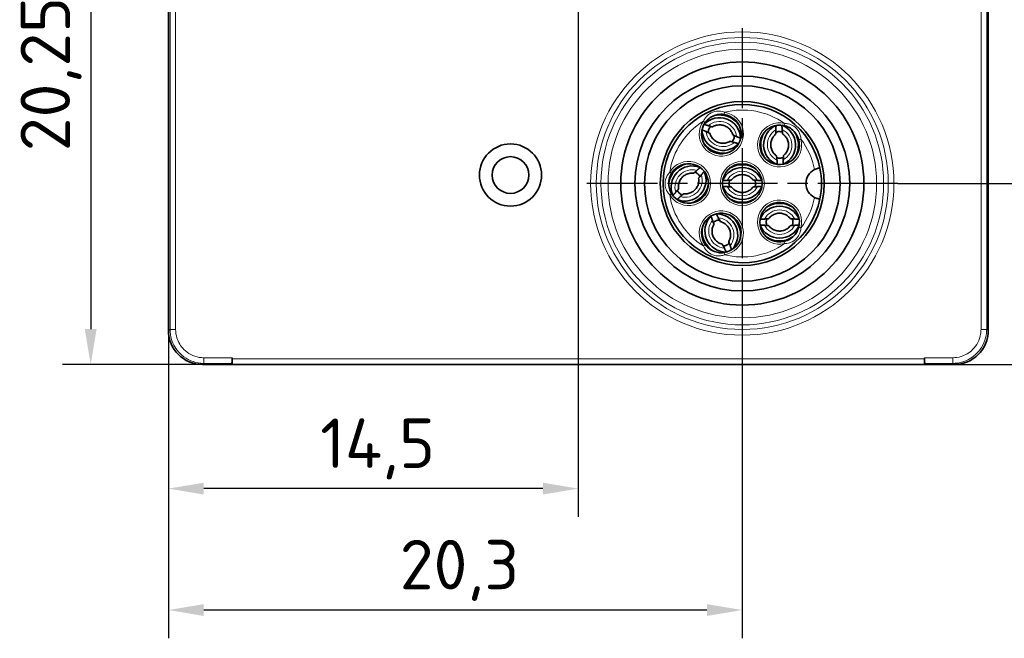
# Model space of a CAD drawing. Header units: millimetres. Extents: x 2 to 208, y 2 to 146.
# Tile 13 of 32: x 152 to 187, y 49 to 71. Entities that reach past the tile are written whole.
import ezdxf

# ---------------------------------------------------------------- set-up
doc = ezdxf.new("R2010")
doc.units = ezdxf.units.MM
doc.header["$LTSCALE"] = 0.5
doc.linetypes.add('CHAIN', pattern=[0.3543, 0.2362, -0.0295, 0.0591, -0.0295])
doc.linetypes.add('LONG_DASH_DOTTED', pattern=[0.3001, 0.2362, -0.0295, 0.0049, -0.0295])
for name, color, linetype, lineweight in [('Bemaßung (ISO)', 7, 'Continuous', 25), ('Mittellinie (ISO)', 7, 'LONG_DASH_DOTTED', 25), ('Mittelpunktmarkierung (ISO)', 7, 'LONG_DASH_DOTTED', 25), ('Sichtbar (ISO)', 7, 'Continuous', 35), ('Sichtbar schmal (ISO)', 7, 'Continuous', 18)]:
    doc.layers.add(name, color=color, linetype=linetype, lineweight=lineweight)
doc.styles.add('Notiztext (ISO)', font='isocpeur.ttf')
doc.dimstyles.new('Standard (ISO)', dxfattribs={"dimscale": 0.5, "dimtxt": 3.5, "dimasz": 2.5, "dimexe": 2, "dimexo": 0, "dimgap": 0.762, "dimtad": 1, "dimtoh": 1, "dimrnd": 1e-08, "dimtxsty": 'Notiztext (ISO)', "dimcen": 0.09, "dimdle": 10, "dimclrd": 256, "dimclre": 256, "dimclrt": 256, "dimazin": 2, "dimtfac": 0.514286, "dimtdec": 3, "dimtmove": 0, "dimatfit": 3, "dimfxl": 1, "dimtolj": 1, "dimlwd": -1, "dimlwe": -1, "dimarcsym": 0})

# ---------------------------------------------------------------- blocks, each defined once
blk = doc.blocks.new('*D16')
at = {"layer": 'Bemaßung (ISO)', "transparency": 16777216}
for p, q in [((156.942, 59.806), (156.942, 48.918)), ((177.242, 59.506), (177.242, 48.918)), ((175.992, 49.918), (158.192, 49.918))]:
    blk.add_line(p, q, dxfattribs=at)
for points in [[(158.192, 50.126), (158.192, 49.709), (156.942, 49.918)], [(175.992, 50.126), (175.992, 49.709), (177.242, 49.918)]]:
    blk.add_solid(points, dxfattribs=at)
at = {"layer": 'Defpoints', "color": 0, "transparency": 16777216}
for p in [(156.942, 59.806), (177.242, 59.506), (156.942, 49.918)]:
    blk.add_point(p, dxfattribs=at)
at = {"layer": 'Bemaßung (ISO)', "transparency": 16777216, "insert": (165.124, 52.399), "char_height": 1.75, "attachment_point": 1, "style": 'Notiztext (ISO)'}
blk.add_mtext('\\A1;20,3', dxfattribs=at)
blk = doc.blocks.new('*D17')
at = {"layer": 'Bemaßung (ISO)', "transparency": 16777216}
for p, q in [((182.742, 65.006), (191.879, 65.006)), ((190.879, 63.756), (190.879, 59.856)), ((183.692, 58.606), (191.879, 58.606))]:
    blk.add_line(p, q, dxfattribs=at)
for points in [[(190.67, 63.756), (191.087, 63.756), (190.879, 65.006)], [(190.67, 59.856), (191.087, 59.856), (190.879, 58.606)]]:
    blk.add_solid(points, dxfattribs=at)
at = {"layer": 'Defpoints', "color": 0, "transparency": 16777216}
for p in [(182.742, 65.006), (183.692, 58.606), (190.879, 58.606)]:
    blk.add_point(p, dxfattribs=at)
at = {"layer": 'Bemaßung (ISO)', "transparency": 16777216, "insert": (188.398, 60.362), "char_height": 1.75, "attachment_point": 1, "rotation": 90, "style": 'Notiztext (ISO)'}
blk.add_mtext('\\A1;6,4', dxfattribs=at)
blk = doc.blocks.new('*D20')
at = {"layer": 'Bemaßung (ISO)', "transparency": 16777216}
for p, q in [((162.692, 78.826), (195.692, 78.826)), ((194.692, 77.576), (194.692, 59.856)), ((183.692, 58.606), (195.692, 58.606))]:
    blk.add_line(p, q, dxfattribs=at)
for points in [[(194.484, 77.576), (194.901, 77.576), (194.692, 78.826)], [(194.484, 59.856), (194.901, 59.856), (194.692, 58.606)]]:
    blk.add_solid(points, dxfattribs=at)
at = {"layer": 'Defpoints', "color": 0, "transparency": 16777216}
for p in [(162.692, 78.826), (183.692, 58.606), (194.692, 58.606)]:
    blk.add_point(p, dxfattribs=at)
at = {"layer": 'Bemaßung (ISO)', "transparency": 16777216, "insert": (192.211, 66.135), "char_height": 1.75, "attachment_point": 1, "rotation": 90, "style": 'Notiztext (ISO)'}
blk.add_mtext('\\A1;20,22', dxfattribs=at)
blk = doc.blocks.new('*D21')
at = {"layer": 'Bemaßung (ISO)', "transparency": 16777216}
for p, q in [((171.442, 70.246), (171.442, 53.213)), ((156.942, 59.806), (156.942, 53.213)), ((170.192, 54.213), (158.192, 54.213))]:
    blk.add_line(p, q, dxfattribs=at)
for points in [[(158.192, 54.421), (158.192, 54.005), (156.942, 54.213)], [(170.192, 54.421), (170.192, 54.005), (171.442, 54.213)]]:
    blk.add_solid(points, dxfattribs=at)
at = {"layer": 'Defpoints', "color": 0, "transparency": 16777216}
for p in [(171.442, 70.246), (156.942, 59.806), (156.942, 54.213)]:
    blk.add_point(p, dxfattribs=at)
at = {"layer": 'Bemaßung (ISO)', "transparency": 16777216, "insert": (162.311, 56.694), "char_height": 1.75, "attachment_point": 1, "style": 'Notiztext (ISO)'}
blk.add_mtext('\\A1;14,5', dxfattribs=at)
blk = doc.blocks.new('*D22')
at = {"layer": 'Bemaßung (ISO)', "transparency": 16777216}
for p, q in [((162.097, 78.851), (153.192, 78.851)), ((154.192, 77.601), (154.192, 59.856)), ((159.192, 58.606), (153.192, 58.606))]:
    blk.add_line(p, q, dxfattribs=at)
for points in [[(153.984, 77.601), (154.401, 77.601), (154.192, 78.851)], [(153.984, 59.856), (154.401, 59.856), (154.192, 58.606)]]:
    blk.add_solid(points, dxfattribs=at)
at = {"layer": 'Defpoints', "color": 0, "transparency": 16777216}
for p in [(162.097, 78.851), (154.192, 58.606), (159.192, 58.606)]:
    blk.add_point(p, dxfattribs=at)
at = {"layer": 'Bemaßung (ISO)', "transparency": 16777216, "insert": (151.711, 66.147), "char_height": 1.75, "attachment_point": 1, "rotation": 90, "style": 'Notiztext (ISO)'}
blk.add_mtext('\\A1;20,25', dxfattribs=at)

msp = doc.modelspace()

# ---------------------------------------------------------------- linework, layer by layer
at = {"layer": 'Mittellinie (ISO)', "linetype": 'CHAIN', "ltscale": 23.990969}
msp.add_line((171.4424, 70.2458), (171.4424, 88.1692), dxfattribs=at)
at = {"layer": 'Mittelpunktmarkierung (ISO)', "linetype": 'CHAIN', "ltscale": 23.990969}
for p, q in [((177.2424, 70.5061), (177.2424, 59.5059)), ((182.7425, 65.006), (171.7423, 65.006))]:
    msp.add_line(p, q, dxfattribs=at)
at = {"layer": 'Sichtbar (ISO)'}
for p, q in [((156.9424, 86.406), (156.9424, 59.806)), ((185.9424, 59.806), (185.9424, 86.406)), ((158.1424, 58.606), (159.1924, 58.606)), ((159.1899, 58.6993), (159.1909, 58.6624)), ((159.1924, 58.606), (159.1909, 58.6624)), ((159.1924, 58.806), (159.1924, 58.8427)), ((159.1924, 58.6707), (159.1924, 58.806)), ((159.1924, 58.606), (183.6924, 58.606)), ((183.6924, 58.8427), (183.6924, 58.806)), ((183.6924, 58.806), (183.6924, 58.6707)), ((183.6938, 58.6624), (183.6924, 58.606)), ((183.6924, 58.606), (184.7424, 58.606)), ((183.6938, 58.6624), (183.6948, 58.6993))]:
    msp.add_line(p, q, dxfattribs=at)
for centre, radius in [((177.2424, 65.006), 4.3), ((177.2424, 65.006), 3.8), ((177.2424, 65.006), 3.4585), ((177.2424, 65.006), 2.9), ((169.0424, 65.306), 1.1), ((169.0424, 65.306), 0.65), ((177.2424, 65.006), 0.7)]:
    msp.add_circle(centre, radius, dxfattribs=at)
for centre, radius, start, end in [((177.2424, 65.006), 2.8, 11.2727, 348.7273), ((176.5, 66.755), 0.7, 143.96417, 82.03584), ((176.5137, 66.7893), 0.4752, 163.46446, 177.90102), ((176.4872, 66.7202), 0.4752, 140.09898, 154.53554), ((178.5622, 66.3728), 0.7, 76.96417, 15.03584), ((176.5127, 66.7897), 0.4752, 320.09898, 334.53554), ((176.4862, 66.7206), 0.4752, 343.46446, 357.90102), ((178.5992, 66.3735), 0.4752, 96.46446, 110.90102), ((178.5253, 66.3709), 0.4752, 73.09898, 87.53554), ((178.5992, 66.3746), 0.4752, 253.09898, 267.53554), ((178.5252, 66.372), 0.4752, 276.46446, 290.90102), ((175.3424, 65.006), 0.7, 210.9641, 149.0359), ((180.0424, 65.006), 0.55, 116.6708, 243.3292), ((177.2424, 65.006), 2.8, 348.7273, 11.2727), ((175.3686, 64.9799), 0.4752, 50.46446, 64.90102), ((175.3154, 65.0313), 0.4752, 27.09898, 41.53554), ((177.2429, 64.969), 0.4752, 161.09898, 175.53554), ((177.2429, 65.043), 0.4752, 184.46446, 198.90102), ((177.2418, 64.969), 0.4752, 4.46446, 18.90102), ((177.2418, 65.043), 0.4752, 341.09898, 355.53554), ((175.3694, 64.9807), 0.4752, 207.09898, 221.53554), ((175.3161, 65.0321), 0.4752, 230.46446, 244.90102), ((178.5622, 63.6393), 0.7, 344.96416, 283.03583), ((176.5, 63.2571), 0.7, 277.96416, 216.03583), ((178.5628, 63.6023), 0.4752, 161.09898, 175.53554), ((178.5617, 63.6023), 0.4752, 4.46446, 18.90102), ((176.5342, 63.271), 0.4752, 117.46446, 131.90102), ((176.4661, 63.2421), 0.4752, 94.09898, 108.53554), ((178.5628, 63.6763), 0.4752, 184.46446, 198.90102), ((178.5617, 63.6763), 0.4752, 341.09898, 355.53554), ((176.5338, 63.272), 0.4752, 274.09898, 288.53554), ((176.4657, 63.2431), 0.4752, 297.46446, 311.90102), ((158.1424, 59.806), 1.2, 180, 270), ((184.7424, 59.806), 1.2, 270, 0)]:
    msp.add_arc(centre, radius, start, end, dxfattribs=at)
for centre, major_axis, start_param, end_param in [((176.434, 66.5831), (-0.7, 0.2687), 3.5357366, 5.8890444), ((176.4341, 66.5832), (-0.7933, 0.3045), 4.1554314, 5.2693496), ((176.5659, 66.9268), (-0.7, 0.2687), 0.3941405, 2.7474492), ((178.7462, 66.3792), (-0.0262, 0.7493), 0.3941405, 2.7474492), ((178.3783, 66.3663), (-0.0262, 0.7493), 3.5357366, 5.8890444), ((178.7461, 66.3792), (-0.0297, 0.8492), 1.0138322, 2.1277574), ((178.3784, 66.3663), (-0.0297, 0.8492), 4.1554314, 5.2693496), ((176.5659, 66.9267), (-0.7933, 0.3045), 1.0138322, 2.1277574), ((175.4747, 64.8782), (-0.5903, -0.6112), 4.15543, 5.2693469), ((175.4748, 64.8781), (-0.5208, -0.5393), 3.5357346, 5.8890423), ((177.2424, 64.8219), (0.7498, 0), 0.3941422, 2.7474505), ((177.2424, 64.8221), (0.8497, 0), 1.0138355, 2.1277572), ((175.21, 65.1339), (-0.5208, -0.5393), 0.3941424, 2.7474513), ((175.21, 65.1338), (-0.5903, -0.6112), 1.0138335, 2.1277602), ((177.2424, 65.1901), (0.7498, 0), 3.5357348, 5.8890431), ((177.2424, 65.19), (0.8497, 0), 4.1554281, 5.2693499), ((178.5622, 63.4552), (0.7498, 0), 0.3941422, 2.7474505), ((178.5622, 63.4553), (0.8497, 0), 1.0138355, 2.1277572), ((176.6694, 63.329), (0.293, -0.6902), 3.5357348, 5.8890431), ((176.3305, 63.1851), (0.293, -0.6902), 0.3941422, 2.7474505), ((176.3307, 63.1852), (0.332, -0.7822), 1.0138355, 2.1277572), ((176.6693, 63.3289), (0.332, -0.7822), 4.1554281, 5.2693499), ((178.5622, 63.8233), (0.7498, 0), 3.5357348, 5.8890431), ((178.5622, 63.8232), (0.8497, 0), 4.1554281, 5.2693499)]:
    msp.add_ellipse(centre, major_axis=major_axis, ratio=0.9993797, start_param=start_param, end_param=end_param, dxfattribs=at)
for points, knots in [([(175.9339, 67.1668), (175.9559, 67.197), (175.9804, 67.2255), (176.0491, 67.2937), (176.0966, 67.3302), (176.2153, 67.3992), (176.2894, 67.427), (176.4414, 67.4568), (176.5198, 67.459), (176.597, 67.4482)], [0, 0, 0, 0, 0.01251007, 0.01251007, 0.032526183, 0.032526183, 0.05854713, 0.05854713, 0.084578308, 0.084578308, 0.084578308, 0.084578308]), ([(176.1924, 67.0102), (176.1875, 67.0078), (176.1554, 67.0153), (176.0907, 67.0346), (176.0659, 67.0424), (176.0386, 67.0512)], [0.303233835, 0.303233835, 0.303233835, 0.303233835, 0.336704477, 0.336704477, 0.351453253, 0.351453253, 0.351453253, 0.351453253]), ([(176.1925, 67.0102), (176.2355, 67.0369), (176.2828, 67.0566), (176.3813, 67.0802), (176.4323, 67.0841), (176.533, 67.0756), (176.5826, 67.0633), (176.6755, 67.0237), (176.7187, 66.9965), (176.7945, 66.93), (176.827, 66.8906), (176.8726, 66.8132), (176.8883, 66.7767), (176.8993, 66.7388)], [1.014725, 1.014725, 1.014725, 1.014725, 1.3351858, 1.3351858, 1.6545713, 1.6545713, 1.973135, 1.973135, 2.2914414, 2.2914414, 2.6101488, 2.6101488, 2.8594909, 2.8594909, 2.8594909, 2.8594909]), ([(178.421, 66.7467), (178.4249, 66.7505), (178.4283, 66.7833), (178.4311, 66.8507), (178.4318, 66.8767), (178.4324, 66.9054)], [-0.299016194, -0.299016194, -0.299016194, -0.299016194, -0.265545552, -0.265545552, -0.250796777, -0.250796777, -0.250796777, -0.250796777]), ([(178.677, 66.7556), (178.6728, 66.7592), (178.6672, 66.7917), (178.6597, 66.8587), (178.6572, 66.8846), (178.6546, 66.9132)], [0.303233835, 0.303233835, 0.303233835, 0.303233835, 0.336704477, 0.336704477, 0.351453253, 0.351453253, 0.351453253, 0.351453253]), ([(178.7201, 67.0547), (178.7566, 67.0463), (178.7923, 67.0349), (178.882, 66.9983), (178.9341, 66.9688), (179.044, 66.8865), (179.0986, 66.8292), (179.1854, 66.7009), (179.2181, 66.6296), (179.2383, 66.5544)], [0, 0, 0, 0, 0.01251007, 0.01251007, 0.032526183, 0.032526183, 0.05854713, 0.05854713, 0.084578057, 0.084578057, 0.084578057, 0.084578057]), ([(176.1006, 66.7711), (176.0986, 66.7762), (176.0697, 66.7921), (176.0088, 66.821), (175.9851, 66.8318), (175.9589, 66.8436)], [-0.299016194, -0.299016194, -0.299016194, -0.299016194, -0.265545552, -0.265545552, -0.250796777, -0.250796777, -0.250796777, -0.250796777]), ([(176.8075, 66.4998), (176.7645, 66.4731), (176.7171, 66.4533), (176.6187, 66.4297), (176.5676, 66.4259), (176.4669, 66.4344), (176.4173, 66.4467), (176.3245, 66.4862), (176.2813, 66.5134), (176.2055, 66.58), (176.1729, 66.6193), (176.1274, 66.6968), (176.1117, 66.7333), (176.1007, 66.7711)], [4.1563176, 4.1563176, 4.1563176, 4.1563176, 4.4767784, 4.4767784, 4.796164, 4.796164, 5.1147276, 5.1147276, 5.433034, 5.433034, 5.7517415, 5.7517415, 6.0010836, 6.0010836, 6.0010836, 6.0010836]), ([(177.041, 66.6664), (177.0149, 66.6781), (176.9912, 66.6889), (176.9302, 66.7178), (176.9014, 66.7338), (176.8993, 66.7388)], [0.250796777, 0.250796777, 0.250796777, 0.250796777, 0.265545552, 0.265545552, 0.299016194, 0.299016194, 0.299016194, 0.299016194]), ([(178.4475, 65.99), (178.4061, 66.0191), (178.3694, 66.055), (178.3092, 66.1364), (178.2857, 66.1819), (178.2542, 66.2779), (178.2461, 66.3284), (178.2462, 66.4293), (178.2544, 66.4797), (178.286, 66.5755), (178.3096, 66.6208), (178.3631, 66.693), (178.3905, 66.7217), (178.421, 66.7466)], [3.7551211, 3.7551211, 3.7551211, 3.7551211, 4.0755819, 4.0755819, 4.3949674, 4.3949674, 4.7135311, 4.7135311, 5.0318375, 5.0318375, 5.3505449, 5.3505449, 5.599887, 5.599887, 5.599887, 5.599887]), ([(178.677, 66.7555), (178.7184, 66.7264), (178.7551, 66.6905), (178.8152, 66.6091), (178.8387, 66.5636), (178.8703, 66.4676), (178.8783, 66.4171), (178.8782, 66.3162), (178.8701, 66.2658), (178.8384, 66.17), (178.8149, 66.1247), (178.7614, 66.0525), (178.7339, 66.0238), (178.7034, 65.9989)], [0.6135284, 0.6135284, 0.6135284, 0.6135284, 0.9339892, 0.9339892, 1.2533748, 1.2533748, 1.5719384, 1.5719384, 1.8902448, 1.8902448, 2.2089523, 2.2089523, 2.4582943, 2.4582943, 2.4582943, 2.4582943]), ([(176.9613, 66.4588), (176.934, 66.4676), (176.9092, 66.4754), (176.8446, 66.4947), (176.8124, 66.5022), (176.8076, 66.4998)], [-0.351453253, -0.351453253, -0.351453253, -0.351453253, -0.336704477, -0.336704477, -0.303233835, -0.303233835, -0.303233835, -0.303233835]), ([(178.4698, 65.8323), (178.4673, 65.8609), (178.4647, 65.8868), (178.4573, 65.9539), (178.4516, 65.9863), (178.4475, 65.9899)], [-0.351453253, -0.351453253, -0.351453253, -0.351453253, -0.336704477, -0.336704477, -0.303233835, -0.303233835, -0.303233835, -0.303233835]), ([(178.6921, 65.8401), (178.6927, 65.8688), (178.6934, 65.8948), (178.6961, 65.9622), (178.6995, 65.995), (178.7034, 65.9988)], [0.250796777, 0.250796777, 0.250796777, 0.250796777, 0.265545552, 0.265545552, 0.299016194, 0.299016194, 0.299016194, 0.299016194]), ([(179.9883, 65.5534), (179.9883, 65.5534), (179.9833, 65.5529), (179.9638, 65.5505), (179.9495, 65.5484), (179.9139, 65.5411), (179.8932, 65.5359), (179.8489, 65.5214), (179.826, 65.5123), (179.8007, 65.5001), (179.7981, 65.4988), (179.7955, 65.4975)], [0, 0, 0, 0, 0.007767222, 0.007767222, 0.015554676, 0.015554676, 0.023210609, 0.023210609, 0.030675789, 0.030675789, 0.031535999, 0.031535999, 0.031535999, 0.031535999]), ([(174.7421, 64.6459), (174.7229, 64.678), (174.7062, 64.7116), (174.6703, 64.8015), (174.6553, 64.8594), (174.6382, 64.9957), (174.6415, 65.0748), (174.6734, 65.2263), (174.7021, 65.2994), (174.7421, 65.3662)], [0, 0, 0, 0, 0.012510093, 0.012510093, 0.032526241, 0.032526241, 0.058547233, 0.058547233, 0.084578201, 0.084578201, 0.084578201, 0.084578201]), ([(174.9873, 64.8227), (174.9795, 64.8727), (174.9798, 64.924), (174.9966, 65.0238), (175.013, 65.0723), (175.0602, 65.1617), (175.0909, 65.2026), (175.1635, 65.2726), (175.2055, 65.3017), (175.2963, 65.3455), (175.3453, 65.3601), (175.4344, 65.3717), (175.4741, 65.3719), (175.5132, 65.3673)], [4.5576408, 4.5576408, 4.5576408, 4.5576408, 4.8781016, 4.8781016, 5.1974872, 5.1974872, 5.5160508, 5.5160508, 5.8343572, 5.8343572, 6.1530647, 6.1530647, 6.4024068, 6.4024068, 6.4024068, 6.4024068]), ([(175.6974, 65.1894), (175.7052, 65.1393), (175.7049, 65.088), (175.6881, 64.9882), (175.6717, 64.9397), (175.6246, 64.8503), (175.5939, 64.8095), (175.5212, 64.7395), (175.4793, 64.7103), (175.3884, 64.6665), (175.3394, 64.652), (175.2503, 64.6403), (175.2106, 64.6401), (175.1715, 64.6448)], [1.4160482, 1.4160482, 1.4160482, 1.4160482, 1.736509, 1.736509, 2.0558946, 2.0558946, 2.3744582, 2.3744582, 2.6927646, 2.6927646, 3.0114721, 3.0114721, 3.2608141, 3.2608141, 3.2608141, 3.2608141]), ([(175.6353, 65.4694), (175.6143, 65.4499), (175.5951, 65.4324), (175.5447, 65.3875), (175.5187, 65.3672), (175.5133, 65.3673)], [0.250796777, 0.250796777, 0.250796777, 0.250796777, 0.265545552, 0.265545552, 0.299016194, 0.299016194, 0.299016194, 0.299016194]), ([(175.7953, 65.315), (175.7765, 65.2933), (175.7596, 65.2735), (175.7166, 65.2215), (175.6972, 65.1949), (175.6975, 65.1894)], [-0.351453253, -0.351453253, -0.351453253, -0.351453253, -0.336704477, -0.336704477, -0.303233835, -0.303233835, -0.303233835, -0.303233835]), ([(176.7055, 65.1172), (176.7342, 65.1188), (176.7601, 65.1204), (176.8274, 65.1255), (176.8601, 65.1301), (176.8638, 65.1341)], [-0.351453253, -0.351453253, -0.351453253, -0.351453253, -0.336704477, -0.336704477, -0.303233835, -0.303233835, -0.303233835, -0.303233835]), ([(176.8638, 65.1341), (176.8944, 65.1744), (176.9315, 65.2098), (177.015, 65.2671), (177.0613, 65.289), (177.1583, 65.3172), (177.209, 65.3235), (177.3099, 65.3198), (177.36, 65.3099), (177.4546, 65.2749), (177.4991, 65.2498), (177.5694, 65.1939), (177.5971, 65.1654), (177.6209, 65.1341)], [0.6484134, 0.6484134, 0.6484134, 0.6484134, 0.9688742, 0.9688742, 1.2882597, 1.2882597, 1.6068234, 1.6068234, 1.9251298, 1.9251298, 2.2438372, 2.2438372, 2.4931793, 2.4931793, 2.4931793, 2.4931793]), ([(177.621, 65.1341), (177.6247, 65.1301), (177.6573, 65.1255), (177.7246, 65.1204), (177.7506, 65.1188), (177.7792, 65.1172)], [-0.299016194, -0.299016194, -0.299016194, -0.299016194, -0.265545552, -0.265545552, -0.250796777, -0.250796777, -0.250796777, -0.250796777]), ([(174.9873, 64.8226), (174.9876, 64.8172), (174.9681, 64.7905), (174.9251, 64.7386), (174.9082, 64.7188), (174.8895, 64.6971)], [0.303233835, 0.303233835, 0.303233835, 0.303233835, 0.336704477, 0.336704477, 0.351453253, 0.351453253, 0.351453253, 0.351453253]), ([(176.7055, 64.8948), (176.7342, 64.8932), (176.7601, 64.8916), (176.8274, 64.8865), (176.8601, 64.882), (176.8638, 64.878)], [0.250796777, 0.250796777, 0.250796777, 0.250796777, 0.265545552, 0.265545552, 0.299016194, 0.299016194, 0.299016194, 0.299016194]), ([(177.6209, 64.878), (177.5903, 64.8376), (177.5532, 64.8022), (177.4697, 64.7449), (177.4235, 64.723), (177.3264, 64.6948), (177.2757, 64.6886), (177.1748, 64.6922), (177.1247, 64.7021), (177.0301, 64.7371), (176.9856, 64.7622), (176.9154, 64.8182), (176.8876, 64.8466), (176.8638, 64.878)], [3.790006, 3.790006, 3.790006, 3.790006, 4.1104668, 4.1104668, 4.4298524, 4.4298524, 4.748416, 4.748416, 5.0667224, 5.0667224, 5.3854299, 5.3854299, 5.634772, 5.634772, 5.634772, 5.634772]), ([(177.621, 64.878), (177.6247, 64.882), (177.6573, 64.8865), (177.7246, 64.8916), (177.7506, 64.8932), (177.7792, 64.8948)], [0.303233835, 0.303233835, 0.303233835, 0.303233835, 0.336704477, 0.336704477, 0.351453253, 0.351453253, 0.351453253, 0.351453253]), ([(175.1715, 64.6447), (175.166, 64.6448), (175.1401, 64.6245), (175.0896, 64.5797), (175.0704, 64.5621), (175.0494, 64.5426)], [-0.299016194, -0.299016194, -0.299016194, -0.299016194, -0.265545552, -0.265545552, -0.250796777, -0.250796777, -0.250796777, -0.250796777]), ([(179.7955, 64.5145), (179.803, 64.5108), (179.8106, 64.5071), (179.8411, 64.4936), (179.8637, 64.4854), (179.9059, 64.4728), (179.925, 64.4684), (179.9559, 64.4626), (179.9679, 64.461), (179.9842, 64.459), (179.9883, 64.4587), (179.9883, 64.4587)], [0.099358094, 0.099358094, 0.099358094, 0.099358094, 0.101926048, 0.101926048, 0.109526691, 0.109526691, 0.11702575, 0.11702575, 0.124131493, 0.124131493, 0.131221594, 0.131221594, 0.131221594, 0.131221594]), ([(176.3926, 63.7947), (176.4052, 63.7689), (176.4168, 63.7457), (176.4479, 63.6857), (176.4648, 63.6574), (176.4699, 63.6556)], [-0.351453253, -0.351453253, -0.351453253, -0.351453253, -0.336704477, -0.336704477, -0.303233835, -0.303233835, -0.303233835, -0.303233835]), ([(178.0254, 63.7504), (178.054, 63.752), (178.08, 63.7536), (178.1472, 63.7588), (178.1799, 63.7633), (178.1836, 63.7673)], [-0.351453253, -0.351453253, -0.351453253, -0.351453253, -0.336704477, -0.336704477, -0.303233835, -0.303233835, -0.303233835, -0.303233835]), ([(178.1837, 63.7673), (178.2143, 63.8076), (178.2514, 63.8431), (178.3348, 63.9004), (178.3811, 63.9223), (178.4782, 63.9504), (178.5289, 63.9567), (178.6297, 63.9531), (178.6798, 63.9432), (178.7745, 63.9082), (178.8189, 63.8831), (178.8892, 63.8271), (178.917, 63.7987), (178.9408, 63.7673)], [0.6484134, 0.6484134, 0.6484134, 0.6484134, 0.9688742, 0.9688742, 1.2882597, 1.2882597, 1.6068234, 1.6068234, 1.9251298, 1.9251298, 2.2438372, 2.2438372, 2.4931793, 2.4931793, 2.4931793, 2.4931793]), ([(178.9408, 63.7673), (178.9445, 63.7633), (178.9772, 63.7588), (179.0445, 63.7536), (179.0704, 63.752), (179.0991, 63.7504)], [-0.299016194, -0.299016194, -0.299016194, -0.299016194, -0.265545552, -0.265545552, -0.250796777, -0.250796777, -0.250796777, -0.250796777]), ([(176.53, 62.8586), (176.4809, 62.871), (176.4338, 62.8913), (176.3485, 62.9457), (176.3102, 62.9798), (176.2464, 63.0581), (176.2208, 63.1023), (176.1847, 63.1966), (176.1743, 63.2466), (176.1695, 63.3473), (176.1752, 63.3981), (176.1993, 63.4847), (176.2146, 63.5213), (176.2342, 63.5555)], [3.3888034, 3.3888034, 3.3888034, 3.3888034, 3.7092642, 3.7092642, 4.0286498, 4.0286498, 4.3472134, 4.3472134, 4.6655198, 4.6655198, 4.9842273, 4.9842273, 5.2335693, 5.2335693, 5.2335693, 5.2335693]), ([(176.1879, 63.7078), (176.1976, 63.6808), (176.2063, 63.6563), (176.2278, 63.5923), (176.2364, 63.5605), (176.2342, 63.5555)], [0.250796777, 0.250796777, 0.250796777, 0.250796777, 0.265545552, 0.265545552, 0.299016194, 0.299016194, 0.299016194, 0.299016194]), ([(176.4699, 63.6555), (176.519, 63.6431), (176.5661, 63.6228), (176.6515, 63.5684), (176.6897, 63.5343), (176.7536, 63.456), (176.7792, 63.4118), (176.8152, 63.3175), (176.8257, 63.2675), (176.8305, 63.1668), (176.8247, 63.116), (176.8007, 63.0295), (176.7853, 62.9928), (176.7657, 62.9586)], [0.2472107, 0.2472107, 0.2472107, 0.2472107, 0.5676716, 0.5676716, 0.8870571, 0.8870571, 1.2056207, 1.2056207, 1.5239271, 1.5239271, 1.8426346, 1.8426346, 2.0919767, 2.0919767, 2.0919767, 2.0919767]), ([(178.0254, 63.5281), (178.054, 63.5265), (178.08, 63.5249), (178.1472, 63.5197), (178.1799, 63.5152), (178.1836, 63.5112)], [0.250796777, 0.250796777, 0.250796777, 0.250796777, 0.265545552, 0.265545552, 0.299016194, 0.299016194, 0.299016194, 0.299016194]), ([(178.9408, 63.5112), (178.9102, 63.4709), (178.873, 63.4355), (178.7896, 63.3782), (178.7433, 63.3563), (178.6463, 63.3281), (178.5955, 63.3218), (178.4947, 63.3255), (178.4446, 63.3354), (178.35, 63.3703), (178.3055, 63.3954), (178.2352, 63.4514), (178.2075, 63.4798), (178.1837, 63.5112)], [3.790006, 3.790006, 3.790006, 3.790006, 4.1104668, 4.1104668, 4.4298524, 4.4298524, 4.748416, 4.748416, 5.0667224, 5.0667224, 5.3854299, 5.3854299, 5.634772, 5.634772, 5.634772, 5.634772]), ([(179.2383, 63.4577), (179.2285, 63.4215), (179.2159, 63.3862), (179.1762, 63.2979), (179.1449, 63.2468), (179.0588, 63.1398), (178.9996, 63.0873), (178.8684, 63.005), (178.796, 62.9749), (178.7201, 62.9573)], [0, 0, 0, 0, 0.01251007, 0.01251007, 0.032526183, 0.032526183, 0.05854713, 0.05854713, 0.084578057, 0.084578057, 0.084578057, 0.084578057]), ([(178.9408, 63.5112), (178.9445, 63.5152), (178.9772, 63.5197), (179.0445, 63.5249), (179.0704, 63.5265), (179.0991, 63.5281)], [0.303233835, 0.303233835, 0.303233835, 0.303233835, 0.336704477, 0.336704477, 0.351453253, 0.351453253, 0.351453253, 0.351453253]), ([(176.597, 62.5638), (176.5599, 62.5586), (176.5225, 62.5564), (176.4256, 62.5585), (176.3664, 62.5673), (176.2343, 62.6048), (176.1628, 62.6387), (176.0358, 62.7274), (175.9797, 62.7823), (175.9339, 62.8452)], [0, 0, 0, 0, 0.01251007, 0.01251007, 0.032526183, 0.032526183, 0.05854713, 0.05854713, 0.084578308, 0.084578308, 0.084578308, 0.084578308]), ([(176.5301, 62.8585), (176.5352, 62.8567), (176.5521, 62.8284), (176.5831, 62.7684), (176.5948, 62.7452), (176.6074, 62.7194)], [0.303233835, 0.303233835, 0.303233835, 0.303233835, 0.336704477, 0.336704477, 0.351453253, 0.351453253, 0.351453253, 0.351453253]), ([(176.7658, 62.9586), (176.7635, 62.9536), (176.7721, 62.9218), (176.7937, 62.8578), (176.8024, 62.8333), (176.8121, 62.8063)], [-0.299016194, -0.299016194, -0.299016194, -0.299016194, -0.265545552, -0.265545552, -0.250796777, -0.250796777, -0.250796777, -0.250796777]), ([(159.1899, 58.6993), (159.1899, 58.7001), (159.19, 58.701), (159.1904, 58.7026), (159.1907, 58.7035), (159.1911, 58.7043)], [0, 0, 0, 0, 0.00035507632, 0.00035507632, 0.00071444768, 0.00071444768, 0.00071444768, 0.00071444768]), ([(159.1909, 58.6624), (159.1909, 58.663), (159.1909, 58.6637), (159.1911, 58.665), (159.1913, 58.6656), (159.1916, 58.6663)], [0, 0, 0, 0, 0.00027473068, 0.00027473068, 0.00055714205, 0.00055714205, 0.00055714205, 0.00055714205]), ([(159.1911, 58.7043), (159.1913, 58.7048), (159.1915, 58.7052), (159.1922, 58.7071), (159.1924, 58.7085), (159.1924, 58.7099)], [0.00029040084, 0.00029040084, 0.00029040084, 0.00029040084, 0.0004974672, 0.0004974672, 0.00106978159, 0.00106978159, 0.00106978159, 0.00106978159]), ([(159.1916, 58.6663), (159.1917, 58.6666), (159.1919, 58.667), (159.1922, 58.6685), (159.1924, 58.6696), (159.1924, 58.6707)], [0.00023085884, 0.00023085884, 0.00023085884, 0.00023085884, 0.00039790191, 0.00039790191, 0.00084595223, 0.00084595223, 0.00084595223, 0.00084595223]), ([(183.6924, 58.7099), (183.6924, 58.7085), (183.6926, 58.7071), (183.6932, 58.7052), (183.6934, 58.7048), (183.6937, 58.7043)], [0, 0, 0, 0, 0.00057376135, 0.00057376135, 0.00078371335, 0.00078371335, 0.00078371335, 0.00078371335]), ([(183.6924, 58.6707), (183.6924, 58.6696), (183.6925, 58.6685), (183.6929, 58.667), (183.693, 58.6667), (183.6932, 58.6663)], [0, 0, 0, 0, 0.00044813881, 0.00044813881, 0.00061641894, 0.00061641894, 0.00061641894, 0.00061641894]), ([(183.6932, 58.6663), (183.6934, 58.6656), (183.6936, 58.665), (183.6938, 58.6637), (183.6939, 58.663), (183.6938, 58.6624)], [0, 0, 0, 0, 0.00028149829, 0.00028149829, 0.00055690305, 0.00055690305, 0.00055690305, 0.00055690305]), ([(183.6937, 58.7043), (183.6941, 58.7035), (183.6944, 58.7026), (183.6947, 58.701), (183.6948, 58.7001), (183.6948, 58.6993)], [0, 0, 0, 0, 0.00035728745, 0.00035728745, 0.00071358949, 0.00071358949, 0.00071358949, 0.00071358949])]:
    msp.add_open_spline(points, degree=3, knots=knots, dxfattribs=at)
for points, weights in [([(175.9589, 66.8436), (175.8952, 66.8721), (175.8168, 66.9073)], [1.83508306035, 1.71716032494, 1.58573187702]), ([(176.0386, 67.0512), (175.9722, 67.0726), (175.8903, 67.0989)], [1.83508306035, 1.71716037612, 1.5857319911]), ([(178.4324, 66.9054), (178.4337, 66.9752), (178.4355, 67.0612)], [1.83508306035, 1.71716032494, 1.58573187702]), ([(178.6546, 66.9132), (178.6484, 66.9827), (178.6406, 67.0684)], [1.83508306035, 1.71716037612, 1.5857319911]), ([(177.1832, 66.6026), (177.1048, 66.6379), (177.041, 66.6664)], [1.58573278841, 1.71716073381, 1.83508306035]), ([(177.1097, 66.411), (177.0278, 66.4373), (176.9613, 66.4588)], [1.58573267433, 1.71716068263, 1.83508306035]), ([(178.4839, 65.6772), (178.476, 65.7628), (178.4698, 65.8323)], [1.58573267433, 1.71716068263, 1.83508306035]), ([(178.6889, 65.6843), (178.6908, 65.7703), (178.6921, 65.8401)], [1.58573278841, 1.71716073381, 1.83508306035]), ([(175.7496, 65.5754), (175.6865, 65.517), (175.6353, 65.4694)], [1.5857322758, 1.71716050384, 1.83508306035]), ([(175.8972, 65.4328), (175.841, 65.3677), (175.7953, 65.315)], [1.58573211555, 1.71716043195, 1.83508306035]), ([(176.5499, 65.1086), (176.6358, 65.1134), (176.7055, 65.1172)], [1.58573233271, 1.71716052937, 1.83508306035]), ([(176.5499, 64.9034), (176.6358, 64.8986), (176.7055, 64.8948)], [1.58573233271, 1.71716052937, 1.83508306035]), ([(177.7792, 65.1172), (177.849, 65.1134), (177.9348, 65.1086)], [1.83508306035, 1.71716052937, 1.58573233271]), ([(177.7792, 64.8948), (177.849, 64.8986), (177.9348, 64.9034)], [1.83508306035, 1.71716052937, 1.58573233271]), ([(174.8895, 64.6971), (174.8437, 64.6443), (174.7876, 64.5792)], [1.83508306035, 1.7171606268, 1.58573254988]), ([(175.0494, 64.5426), (174.9983, 64.495), (174.9352, 64.4366)], [1.83508306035, 1.71716055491, 1.58573238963]), ([(176.135, 63.8544), (176.1641, 63.7734), (176.1879, 63.7078)], [1.58573233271, 1.71716052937, 1.83508306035]), ([(176.3239, 63.9345), (176.3619, 63.8574), (176.3926, 63.7947)], [1.58573233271, 1.71716052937, 1.83508306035]), ([(177.8698, 63.7419), (177.9556, 63.7467), (178.0254, 63.7504)], [1.58573233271, 1.71716052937, 1.83508306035]), ([(179.0991, 63.7504), (179.1688, 63.7467), (179.2547, 63.7419)], [1.83508306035, 1.71716052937, 1.58573233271]), ([(177.8698, 63.5367), (177.9556, 63.5318), (178.0254, 63.5281)], [1.58573233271, 1.71716052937, 1.83508306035]), ([(179.0991, 63.5281), (179.1688, 63.5318), (179.2547, 63.5367)], [1.83508306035, 1.71716052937, 1.58573233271]), ([(176.6074, 62.7194), (176.6381, 62.6567), (176.6761, 62.5796)], [1.83508306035, 1.71716052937, 1.58573233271]), ([(176.8121, 62.8063), (176.8359, 62.7407), (176.865, 62.6597)], [1.83508306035, 1.71716052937, 1.58573233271])]:
    msp.add_rational_spline(points, weights, degree=2, dxfattribs=at)
at = {"layer": 'Sichtbar schmal (ISO)'}
for p, q in [((156.9975, 86.3509), (156.9975, 59.8428)), ((157.1974, 59.8428), (157.1974, 86.3509)), ((185.6873, 86.3509), (185.6873, 59.8428)), ((185.8872, 59.8428), (185.8872, 86.3509)), ((176.597, 67.4482), (176.6081, 67.5274)), ((175.8692, 67.2138), (175.9339, 67.1668)), ((178.7382, 67.1327), (178.7201, 67.0547)), ((179.2383, 66.5544), (179.3155, 66.5751)), ((174.7421, 65.3662), (174.6735, 65.4073)), ((174.6735, 64.6047), (174.7421, 64.6459)), ((179.3155, 63.4369), (179.2383, 63.4577)), ((175.9339, 62.8452), (175.8692, 62.7982)), ((178.7201, 62.9573), (178.7382, 62.8794)), ((176.6081, 62.4846), (176.597, 62.5638)), ((156.9975, 59.8428), (156.9424, 59.806)), ((157.1974, 59.8428), (156.9975, 59.8428)), ((185.6873, 59.8428), (185.8872, 59.8428)), ((185.9424, 59.806), (185.8872, 59.8428)), ((158.1424, 58.606), (158.1974, 58.6427)), ((159.1924, 58.8427), (158.1974, 58.8427)), ((158.1974, 58.8427), (158.1974, 58.6427)), ((158.1974, 58.6427), (159.1914, 58.6427)), ((183.6924, 58.806), (159.1924, 58.806)), ((184.6873, 58.8427), (183.6924, 58.8427)), ((183.6933, 58.6427), (184.6873, 58.6427)), ((184.6873, 58.8427), (184.6873, 58.6427)), ((184.6873, 58.6427), (184.7424, 58.606))]:
    msp.add_line(p, q, dxfattribs=at)
for radius in [5.3642, 5.1642, 5, 4.7501, 0.78]:
    msp.add_circle((177.2424, 65.006), radius, dxfattribs=at)
for centre, radius, start, end in [((177.2424, 65.006), 2.6, 54.87914, 104.12087), ((176.5, 66.755), 0.78, 143.96417, 82.03584), ((177.2424, 65.006), 2.6, 121.87914, 171.12089), ((178.5622, 66.3728), 0.78, 76.96417, 15.03584), ((177.2424, 65.006), 2.6, 10.89623, 37.12087), ((175.3424, 65.006), 0.78, 210.9641, 149.0359), ((177.2424, 65.006), 2.6, 188.87911, 238.12086), ((177.2424, 65.006), 2.6, 322.87913, 349.10377), ((178.5622, 63.6393), 0.78, 344.96416, 283.03583), ((176.5, 63.2571), 0.78, 277.96416, 216.03583), ((177.2424, 65.006), 2.6, 255.87913, 305.12086)]:
    msp.add_arc(centre, radius, start, end, dxfattribs=at)
for centre, major_axis, start_param, end_param in [((176.4371, 66.5912), (-0.5683, 0.2181), 3.6322658, 5.7925122), ((178.7376, 66.3789), (-0.0212, 0.6083), 0.4906731, 2.6509195), ((178.3869, 66.3666), (-0.0212, 0.6083), 3.6322658, 5.7925122), ((176.5629, 66.9188), (-0.5683, 0.2181), 0.4906731, 2.6509195), ((175.4686, 64.8841), (-0.4228, -0.4378), 3.6322658, 5.7925122), ((175.2161, 65.1279), (-0.4228, -0.4378), 0.4906731, 2.6509195), ((177.2424, 64.8305), (0.6087, 0), 0.4906731, 2.6509195), ((177.2424, 65.1815), (0.6087, 0), 3.6322658, 5.7925122), ((176.3385, 63.1885), (0.2378, -0.5603), 0.4906731, 2.6509195), ((178.5622, 63.4638), (0.6087, 0), 0.4906731, 2.6509195), ((176.6615, 63.3256), (0.2378, -0.5603), 3.6322658, 5.7925122), ((178.5622, 63.8147), (0.6087, 0), 3.6322658, 5.7925122)]:
    msp.add_ellipse(centre, major_axis=major_axis, ratio=0.9993797, start_param=start_param, end_param=end_param, dxfattribs=at)
for points, knots in [([(176.6081, 67.5274), (176.5168, 67.5606), (176.4238, 67.5723), (176.246, 67.5541), (176.1607, 67.5238), (176.0296, 67.4375), (175.9792, 67.3893), (175.9111, 67.296), (175.8882, 67.2564), (175.8692, 67.2138)], [-0.084578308, -0.084578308, -0.084578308, -0.084578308, -0.05854713, -0.05854713, -0.032526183, -0.032526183, -0.01251007, -0.01251007, 0, 0, 0, 0]), ([(179.3155, 66.5751), (179.3103, 66.672), (179.2848, 66.7623), (179.1986, 66.9188), (179.1374, 66.9854), (179.0067, 67.0724), (178.9426, 67.1), (178.8302, 67.1262), (178.7848, 67.1318), (178.7382, 67.1327)], [-0.084578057, -0.084578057, -0.084578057, -0.084578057, -0.05854713, -0.05854713, -0.032526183, -0.032526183, -0.01251007, -0.01251007, 0, 0, 0, 0]), ([(174.6735, 65.4073), (174.6074, 65.3363), (174.5602, 65.2552), (174.5075, 65.0844), (174.5021, 64.9942), (174.5303, 64.8397), (174.555, 64.7745), (174.6143, 64.6754), (174.6417, 64.6388), (174.6735, 64.6047)], [-0.084578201, -0.084578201, -0.084578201, -0.084578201, -0.058547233, -0.058547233, -0.032526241, -0.032526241, -0.012510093, -0.012510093, 0, 0, 0, 0]), ([(178.7382, 62.8794), (178.8352, 62.8811), (178.9263, 62.9035), (179.0857, 62.9843), (179.1545, 63.0431), (179.2459, 63.1706), (179.2757, 63.2337), (179.3058, 63.3452), (179.313, 63.3903), (179.3155, 63.4369)], [-0.084578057, -0.084578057, -0.084578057, -0.084578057, -0.05854713, -0.05854713, -0.032526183, -0.032526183, -0.01251007, -0.01251007, 0, 0, 0, 0]), ([(175.8692, 62.7982), (175.9088, 62.7095), (175.965, 62.6345), (176.1016, 62.5192), (176.1826, 62.4789), (176.3357, 62.4446), (176.4054, 62.4418), (176.5198, 62.4577), (176.5642, 62.4687), (176.6081, 62.4846)], [-0.084578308, -0.084578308, -0.084578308, -0.084578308, -0.05854713, -0.05854713, -0.032526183, -0.032526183, -0.01251007, -0.01251007, 0, 0, 0, 0]), ([(156.9975, 59.8428), (156.9975, 59.7228), (157.0156, 59.6028), (157.1079, 59.3047), (157.2094, 59.1353), (157.5199, 58.8214), (157.7521, 58.7009), (158.064, 58.6483), (158.1307, 58.6427), (158.1974, 58.6427)], [-0.15707985, -0.15707985, -0.15707985, -0.15707985, -0.12707962, -0.12707962, -0.07907926, -0.07907926, -0.01667878, -0.01667878, 0, 0, 0, 0]), ([(158.1974, 58.8427), (158.1419, 58.8427), (158.0863, 58.8473), (157.8263, 58.8911), (157.6328, 58.9916), (157.374, 59.2532), (157.2894, 59.3944), (157.2125, 59.6428), (157.1974, 59.7428), (157.1974, 59.8428)], [0, 0, 0, 0, 0.01667878, 0.01667878, 0.07907926, 0.07907926, 0.12707962, 0.12707962, 0.15707985, 0.15707985, 0.15707985, 0.15707985]), ([(184.6873, 58.6427), (184.8073, 58.6427), (184.9272, 58.6609), (185.2252, 58.7531), (185.3946, 58.8546), (185.7085, 59.1651), (185.829, 59.3972), (185.8816, 59.7091), (185.8872, 59.776), (185.8872, 59.8428)], [-0.15707984, -0.15707984, -0.15707984, -0.15707984, -0.12708478, -0.12708478, -0.07909269, -0.07909269, -0.01670297, -0.01670297, 0, 0, 0, 0]), ([(185.6873, 59.8428), (185.6873, 59.7871), (185.6826, 59.7314), (185.6388, 59.4714), (185.5384, 59.278), (185.2768, 59.0192), (185.1356, 58.9346), (184.8873, 58.8578), (184.7873, 58.8427), (184.6873, 58.8427)], [0, 0, 0, 0, 0.01670297, 0.01670297, 0.07909269, 0.07909269, 0.12708478, 0.12708478, 0.15707984, 0.15707984, 0.15707984, 0.15707984]), ([(159.1916, 58.6663), (159.1915, 58.6685), (159.1915, 58.6707), (159.1915, 58.6758), (159.1914, 58.6786), (159.1914, 58.6814), (159.1913, 58.6862), (159.1913, 58.691), (159.1912, 58.6986), (159.1911, 58.7015), (159.1911, 58.7043)], [0.0001659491, 0.0001659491, 0.0001659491, 0.0001659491, 0.0008389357, 0.0008389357, 0.0016778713, 0.0016778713, 0.0016778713, 0.0031209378, 0.0031209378, 0.0039699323, 0.0039699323, 0.0039699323, 0.0039699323]), ([(183.6937, 58.7043), (183.6936, 58.7015), (183.6936, 58.6986), (183.6935, 58.691), (183.6934, 58.6862), (183.6934, 58.6814), (183.6933, 58.6786), (183.6933, 58.6758), (183.6932, 58.6707), (183.6932, 58.6685), (183.6932, 58.6663)], [-0.0039699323, -0.0039699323, -0.0039699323, -0.0039699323, -0.0031209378, -0.0031209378, -0.0016778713, -0.0016778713, -0.0016778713, -0.0008389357, -0.0008389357, -0.0001659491, -0.0001659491, -0.0001659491, -0.0001659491])]:
    msp.add_open_spline(points, degree=3, knots=knots, dxfattribs=at)

# ---------------------------------------------------------------- dimensions: what is measured, and where the dimension line sits
at = {"layer": 'Bemaßung (ISO)'}
for base, p1, p2, angle, picture, middle in [((154.1923677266, 58.6060120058), (162.097186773, 78.8510120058), (159.1923677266, 58.6060120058), 90, '*D22', (154.1923677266, 68.7285120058)), ((194.6924, 58.606), (162.6924, 78.826), (183.6924, 58.606), 90, '*D20', (194.6924, 68.716)), ((190.8785, 58.606), (182.7425, 65.006), (183.6924, 58.606), 90, '*D17', (190.8785, 61.806)), ((156.9424, 49.9178), (177.2424, 59.5059), (156.9424, 59.806), 180, '*D16', (167.0924, 49.9178))]:
    dim = msp.add_linear_dim(base=base, p1=p1, p2=p2, angle=angle, dimstyle='Standard (ISO)', override={"dimgap": 0.762, "dimtoh": 0, "dimdec": 2, "dimtol": 0, "dimlim": 0, "dimtp": 0, "dimtm": 0, "dimtdec": 3, "dimtofl": 0, "dimatfit": 1}, dxfattribs=at)
    dim.commit()
    dim.dimension.update_dxf_attribs({"geometry": picture, "text_midpoint": middle, "dimtype": 160})
dim = msp.add_linear_dim(base=(156.9424, 54.2131), p1=(171.4424, 70.2458), p2=(156.9424, 59.806), dimstyle='Standard (ISO)', override={"dimgap": 0.762, "dimtoh": 0, "dimdec": 2, "dimtol": 0, "dimlim": 0, "dimtp": 0, "dimtm": 0, "dimtdec": 3, "dimtofl": 0, "dimatfit": 1}, dxfattribs=at)
dim.commit()
dim.dimension.update_dxf_attribs({"geometry": '*D21', "text_midpoint": (164.1924, 54.2131), "dimtype": 160})

doc.saveas('drawing.dxf')
